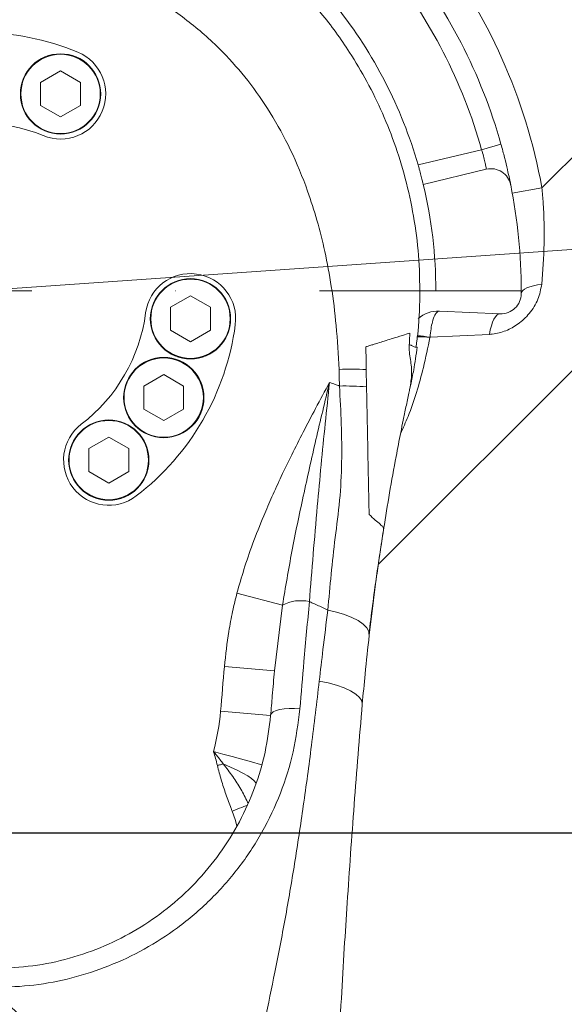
# Model space of a CAD drawing. Header units: millimetres. Extents: x 51337 to 61814, y -21781 to -12277.
# Tile 119 of 256: x 55231 to 55340, y -14749 to -14553. Entities that reach past the tile are written whole.
import ezdxf

# ---------------------------------------------------------------- set-up
doc = ezdxf.new("R2010")
doc.units = ezdxf.units.MM
doc.header["$LTSCALE"] = 0.3175
doc.linetypes.add('ACAD_ISO10W100', pattern=[18, 12, -3, 0, -3])
doc.linetypes.add('CENTER', pattern=[50.8, 31.75, -6.35, 6.35, -6.35])
for name, color, linetype, lineweight in [('1轮廓实线层', 7, 'Continuous', 18), ('7标注层', 4, 'Continuous', 13), ('cen', 2, 'CENTER', 18), ('sub', 1, 'Continuous', 18), ('中心线', 4, 'ACAD_ISO10W100', 20), ('粗实线', 7, 'Continuous', 18)]:
    doc.layers.add(name, color=color, linetype=linetype, lineweight=lineweight)
doc.styles.add('标准汉字', font='gbenor.shx', dxfattribs={"bigfont": 'gbcbig.shx'})
doc.dimstyles.new('M1：18.5', dxfattribs={"dimscale": 18.5, "dimtxt": 3.5, "dimasz": 2.5, "dimexe": 2, "dimexo": 0, "dimgap": 1.5, "dimtad": 1, "dimdec": 4, "dimdsep": 46, "dimtxsty": '标准汉字', "dimcen": 5, "dimdle": 5, "dimclrd": 1, "dimclre": 1, "dimclrt": 256, "dimadec": 4, "dimazin": 2, "dimtfac": 1, "dimtdec": 4, "dimtmove": 2, "dimatfit": 3, "dimfxl": 1, "dimfrac": 2, "dimtolj": 1, "dimarcsym": 0})

# ---------------------------------------------------------------- blocks, each defined once
blk = doc.blocks.new('*D8')
at = {"layer": '7标注层', "color": 1, "lineweight": -2, "ltscale": 30, "transparency": 16777216}
blk.add_arc((55222.94, -15367.21), 314.86, 303.4237, 81.5763, dxfattribs=at)
at = {"layer": '7标注层', "color": 1, "lineweight": 18, "transparency": 16777216}
for points in [[(55269.64, -15048.05), (55268.5, -15063.43), (55222.94, -15052.34)], [(55392.62, -15623.27), (55400.14, -15636.73), (55356.01, -15652.57)]]:
    blk.add_solid(points, dxfattribs=at)
at = {"layer": 'Defpoints', "color": 0, "lineweight": 18, "transparency": 16777216}
for p in [(55222.94, -14503.48), (55530.35, -15299.06), (55222.94, -15367.21), (55222.94, -15491.87), (55544.13, -16056)]:
    blk.add_point(p, dxfattribs=at)
at = {"layer": '7标注层', "transparency": 16777216, "insert": (55589.05, -15286.05), "char_height": 64.75, "attachment_point": 5, "rotation": 282.5, "style": '标准汉字'}
blk.add_mtext('\\A1;155%%d', dxfattribs=at)
blk = doc.blocks.new('*D9')
at = {"layer": '7标注层', "color": 1, "lineweight": -2, "ltscale": 30, "transparency": 16777216}
blk.add_arc((55409.45, -14407.21), 236.69, 285.2137, 348.7863, dxfattribs=at)
at = {"layer": '7标注层', "color": 1, "lineweight": 18, "transparency": 16777216}
for points in [[(55649.29, -14453.99), (55633.95, -14452.48), (55646.14, -14407.21)], [(55470.27, -14628), (55472.85, -14643.2), (55425.96, -14643.32)]]:
    blk.add_solid(points, dxfattribs=at)
at = {"layer": 'Defpoints', "color": 0, "lineweight": 18, "transparency": 16777216}
for p in [(55222.94, -14407.21), (56304.94, -14407.21), (55582.55, -14568.63), (55422.46, -14593.26), (55497.93, -15672.62)]:
    blk.add_point(p, dxfattribs=at)
at = {"layer": '7标注层', "transparency": 16777216, "insert": (55538.58, -14527.62), "char_height": 64.75, "attachment_point": 5, "rotation": 47, "style": '标准汉字'}
blk.add_mtext('\\A1;86%%d', dxfattribs=at)
blk = doc.blocks.new('*D21')
at = {"layer": '7标注层', "color": 1, "lineweight": -2, "ltscale": 30, "transparency": 16777216}
for p, q in [((53788.54, -14715.21), (57415.23, -14715.21)), ((57378.23, -15320.96), (57378.23, -14761.46)), ((57083.27, -15367.21), (57415.23, -15367.21))]:
    blk.add_line(p, q, dxfattribs=at)
at = {"layer": '7标注层', "color": 1, "lineweight": 18, "transparency": 16777216}
for points in [[(57385.94, -14761.46), (57370.53, -14761.46), (57378.23, -14715.21)], [(57370.53, -15320.96), (57385.94, -15320.96), (57378.23, -15367.21)]]:
    blk.add_solid(points, dxfattribs=at)
at = {"layer": 'Defpoints', "color": 0, "lineweight": 18, "transparency": 16777216}
for p in [(53788.54, -14715.21), (57378.23, -14715.21), (57083.27, -15367.21)]:
    blk.add_point(p, dxfattribs=at)
at = {"layer": '7标注层', "transparency": 16777216, "insert": (57318.11, -15041.21), "char_height": 64.75, "attachment_point": 5, "rotation": 90, "style": '标准汉字'}
blk.add_mtext('\\A1;652', dxfattribs=at)
blk = doc.blocks.new('*D22')
at = {"layer": '7标注层', "color": 1, "lineweight": -2, "ltscale": 30, "transparency": 16777216}
for p, q in [((55222.94, -13506.88), (57572.12, -13506.88)), ((57535.12, -13553.13), (57535.12, -15320.96)), ((57083.27, -15367.21), (57572.12, -15367.21))]:
    blk.add_line(p, q, dxfattribs=at)
at = {"layer": '7标注层', "color": 1, "lineweight": 18, "transparency": 16777216}
for points in [[(57542.83, -13553.13), (57527.41, -13553.13), (57535.12, -13506.88)], [(57527.41, -15320.96), (57542.83, -15320.96), (57535.12, -15367.21)]]:
    blk.add_solid(points, dxfattribs=at)
at = {"layer": 'Defpoints', "color": 0, "lineweight": 18, "transparency": 16777216}
for p in [(55222.94, -13506.88), (57083.27, -15367.21), (57535.12, -15367.21)]:
    blk.add_point(p, dxfattribs=at)
at = {"layer": '7标注层', "transparency": 16777216, "insert": (57474.99, -14437.04), "char_height": 64.75, "attachment_point": 5, "rotation": 90, "style": '标准汉字'}
blk.add_mtext('\\A1;1860.3', dxfattribs=at)

msp = doc.modelspace()

# ---------------------------------------------------------------- linework, layer by layer
at = {"layer": '1轮廓实线层', "ltscale": 30}
for points in [[(55330.94302, -14607.76535), (55331.01699, -14607.45378), (55331.2339, -14607.15047), (55331.58852, -14606.86274), (55332.07228, -14606.59753), (55332.67354, -14606.36123), (55333.37777, -14606.15955), (55334.168, -14605.99735), (55335.02516, -14605.87854)], [(55326.76859, -14611.7409), (55326.44221, -14611.80185), (55326.11744, -14612.01141), (55325.80243, -14612.36432), (55325.50506, -14612.85174), (55325.23278, -14613.46147), (55324.99241, -14614.17824), (55324.78997, -14614.98409), (55324.63053, -14615.85884)], [(55300.67297, -14675.82639), (55300.59181, -14675.10192), (55300.19056, -14674.35998), (55299.48212, -14673.62441), (55298.48928, -14672.91886), (55297.24393, -14672.26602), (55295.78612, -14671.68686), (55294.1627, -14671.20002), (55292.42587, -14670.82112)], [(55299.30076, -14689.5585), (55299.19129, -14688.90042), (55298.7564, -14688.22518), (55298.00989, -14687.55417), (55296.97541, -14686.90866), (55295.68576, -14686.30913), (55294.18182, -14685.77457), (55292.51126, -14685.32192), (55290.72703, -14684.96553)], [(55286.85856, -14690.51946), (55285.7981, -14690.41844), (55284.74799, -14690.39999), (55283.75595, -14690.46497), (55282.86704, -14690.6104), (55282.12164, -14690.8297), (55281.55362, -14691.11289), (55281.18877, -14691.44712), (55281.04367, -14691.81719)], [(55269.65917, -14699.02006), (55271.54166, -14699.53216), (55273.35181, -14700.02459), (55275.02005, -14700.4784), (55276.48228, -14700.87618), (55277.6823, -14701.20262), (55278.57399, -14701.44519), (55279.1231, -14701.59457), (55279.15353, -14701.60285)], [(55271.6169, -14701.48554), (55271.47333, -14701.52005), (55271.32822, -14701.55494), (55271.18178, -14701.59014), (55271.03425, -14701.62561), (55270.88583, -14701.66129), (55270.73674, -14701.69713), (55270.58722, -14701.73308), (55270.43747, -14701.76908)], [(55271.6169, -14701.48554), (55273.04415, -14702.08845), (55274.35369, -14702.6942), (55275.5103, -14703.28651), (55276.48287, -14703.84945), (55277.24524, -14704.36786), (55277.77689, -14704.82782), (55278.06354, -14705.21693), (55278.09075, -14705.28555)], [(55276.31637, -14709.74925), (55276.10989, -14709.82923), (55275.73761, -14709.97344), (55275.32122, -14710.13473), (55274.86852, -14710.3101), (55274.38796, -14710.49625), (55273.88854, -14710.68971), (55273.3796, -14710.88685)], [(55274.29273, -14713.83839), (55273.9566, -14712.55526), (55273.37961, -14710.8869), (55273.3796, -14710.88685)]]:
    msp.add_lwpolyline(points, dxfattribs=at)
for centre, radius, start, end in [((55222.94446, -14607.20784), 114, 10.3889344, 37.5716122), ((55222.94446, -14607.20784), 108, 15.7042275, 38.7957725), ((55222.94446, -14607.20784), 104, 15.7042275, 38.7957725), ((55222.94446, -14607.20784), 91, 16.0193075, 38.4806925), ((55222.94446, -14607.20784), 51.5, 67.5, 112.5), ((55239.2085, -14567.94296), 9, 247.5, 67.5), ((55222.94446, -14607.20784), 33.5, 67.5, 112.5), ((55324.92989, -14586.83696), 4, 11.2957725, 103.5), ((55222.94446, -14607.20784), 91, 0, 13.5), ((55222.94446, -14607.20784), 108, 0, 11.2957725), ((55265.08086, -14612.7552), 9, 352.5, 172.5), ((55326.94307, -14607.7447), 4, 267.5, 359.7042275), ((55222.94446, -14607.20784), 108, 359.7042275, 0), ((55222.94446, -14607.20784), 33.5, 307.5, 352.5), ((55314.3995, -14617.20657), 6, 87.5, 131.4401442), ((55222.94446, -14607.20784), 51.5, 307.5, 352.5), ((55309.66111, -14647.88152), 31.5649, 84.3322125, 89.0996132), ((55307.60725, -14649.96106), 33.93844, 81.2174772, 85.5952748), ((55296.80526, -14677.59186), 54.79798, 86.5808423, 92.2428544), ((55295.64906, -14684.42472), 58.27523, 85.5778048, 90.8905512), ((55248.81682, -14640.92535), 9, 127.5, 307.5), ((55287.05704, -14676.73183), 7.80189, 77.3461475, 117.9980916), ((57291.94446, -14860.9385), 2028, 174.93937058, 175.19260836), ((55226.23716, -14687.20784), 45, 344.7819037, 355.1926084)]:
    msp.add_arc(centre, radius, start, end, dxfattribs=at)
at = {"layer": 'cen', "ltscale": 30}
msp.add_line((55222.94446, -14607.20784), (55422.45727, -14593.25654), dxfattribs=at)
at = {"layer": 'sub', "color": 4, "ltscale": 30}
for centre, radius, start, end in [((55222.94446, -15367.20784), 1860.32904, 295, 195), ((54488.26107, -15564.55966), 1101.1533, 29.48708643, 106.7706544)]:
    msp.add_arc(centre, radius, start, end, dxfattribs=at)
at = {"layer": '中心线', "ltscale": 30}
msp.add_line((55119.21951, -14607.20784), (55326.66941, -14607.20784), dxfattribs=at)
at = {"layer": '粗实线', "ltscale": 30}
for p, q in [((55474.08659, -14490.0657), (55302.49928, -14661.65302)), ((55335.07558, -14586.65031), (55373.13905, -14548.58684)), ((55239.2085, -14563.36796), (55235.24644, -14565.65546)), ((55243.17057, -14565.65546), (55239.2085, -14563.36796)), ((55235.24644, -14565.65546), (55235.24644, -14570.23046)), ((55243.17057, -14570.23046), (55243.17057, -14565.65546)), ((55235.24644, -14570.23046), (55239.2085, -14572.51796)), ((55239.2085, -14572.51796), (55243.17057, -14570.23046)), ((55323.06232, -14579.058), (55326.91301, -14577.97532)), ((55310.41082, -14582.09536), (55323.06232, -14579.058)), ((55311.43012, -14585.96431), (55323.9961, -14582.94748)), ((55329.17394, -14587.73228), (55335.07558, -14586.65031)), ((55313.94446, -14607.20784), (55330.94446, -14607.20784)), ((55265.08086, -14608.1802), (55261.1188, -14610.4677)), ((55269.04293, -14610.4677), (55265.08086, -14608.1802)), ((55261.1188, -14610.4677), (55261.1188, -14615.0427)), ((55269.04293, -14615.0427), (55269.04293, -14610.4677)), ((55314.66122, -14611.21228), (55326.76859, -14611.7409)), ((55261.1188, -14615.0427), (55265.08086, -14617.3302)), ((55265.08086, -14617.3302), (55269.04293, -14615.0427)), ((55312.78912, -14616.42055), (55312.77847, -14616.47093)), ((55324.63053, -14615.85884), (55312.78912, -14616.42055)), ((55310.23217, -14618.38174), (55309.9816, -14618.42895)), ((55300.07342, -14622.89143), (55300.14239, -14626.32298)), ((55259.75054, -14623.88284), (55255.78847, -14626.17034)), ((55263.7126, -14626.17034), (55259.75054, -14623.88284)), ((55255.78847, -14626.17034), (55255.78847, -14630.74534)), ((55263.7126, -14630.74534), (55263.7126, -14626.17034)), ((55308.93938, -14625.8861), (55308.77051, -14626.66357)), ((55255.78847, -14630.74534), (55259.75054, -14633.03284)), ((55259.75054, -14633.03284), (55263.7126, -14630.74534)), ((55248.81682, -14636.35035), (55244.85475, -14638.63785)), ((55252.77889, -14638.63785), (55248.81682, -14636.35035)), ((55244.85475, -14638.63785), (55244.85475, -14643.21285)), ((55252.77889, -14643.21285), (55252.77889, -14638.63785)), ((55244.85475, -14643.21285), (55248.81682, -14645.50035)), ((55248.81682, -14645.50035), (55252.77889, -14643.21285)), ((55303.45175, -14655.39045), (55303.60462, -14654.38531)), ((55274.34149, -14667.43645), (55283.3945, -14669.84305)), ((55283.3945, -14669.84304), (55281.8108, -14682.93102)), ((55271.84978, -14682.04892), (55281.8108, -14682.93102)), ((55271.07885, -14690.97912), (55281.04367, -14691.81719))]:
    msp.add_line(p, q, dxfattribs=at)
for centre, radius in [((55239.2085, -14567.94296), 8), ((55239.2085, -14567.94296), 7.9), ((55265.08086, -14612.7552), 8), ((55265.08086, -14612.7552), 7.9), ((55259.75054, -14628.45784), 8), ((55259.75054, -14628.45784), 7.9), ((55248.81682, -14640.92535), 8), ((55248.81682, -14640.92535), 7.9)]:
    msp.add_circle(centre, radius, dxfattribs=at)
for points, knots in [([(55309.96247, -14618.42612), (55310.0302, -14618.02959), (55310.5513, -14614.97878), (55310.811, -14609.1673), (55310.68457, -14601.14574), (55309.77295, -14593.30562), (55308.22149, -14585.76232), (55306.07745, -14578.58342), (55303.42203, -14571.82278), (55300.33033, -14565.51471), (55296.34082, -14558.77162), (55291.32044, -14551.85713), (55285.19833, -14545.08652), (55278.86116, -14539.35598), (55272.48567, -14534.59582), (55266.21915, -14530.71753), (55260.18317, -14527.62317), (55254.47552, -14525.21055), (55249.14762, -14523.36893), (55243.9445, -14521.91813), (55238.49546, -14520.74697), (55232.43493, -14519.85796), (55225.69242, -14519.36918), (55218.29731, -14519.42941), (55210.30326, -14520.19827), (55201.79408, -14521.84209), (55193.96556, -14524.20414), (55186.95551, -14527.0301), (55180.83103, -14530.05933), (55174.72365, -14533.70937), (55168.70826, -14538.01511), (55162.86894, -14543.00393), (55157.29827, -14548.69388), (55152.09903, -14555.08898), (55147.38104, -14562.17671), (55143.25816, -14569.92597), (55139.84497, -14578.28648), (55137.2569, -14587.18163), (55135.59394, -14596.50313), (55134.96822, -14606.09537), (55135.34418, -14615.80069), (55136.48985, -14622.12557), (55137.06497, -14625.30063)], [0, 0, 0, 0, 6716.50554969, 51675.735426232, 95854.088363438, 139087.717403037, 181227.783874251, 222171.453158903, 261850.736705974, 300218.616710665, 337244.371340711, 390212.701918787, 440037.513535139, 486665.794382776, 530097.710086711, 570333.347351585, 607372.767251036, 641216.001993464, 671863.052809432, 699750.362674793, 729744.317358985, 763199.173513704, 800114.763916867, 840490.931091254, 884327.526289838, 931624.407914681, 982381.43946849, 1018152.040228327, 1055461.780825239, 1094310.741209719, 1134699.005388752, 1176626.66092968, 1220093.798479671, 1265098.965530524, 1311582.748074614, 1359497.640237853, 1408799.914276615, 1459411.465696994, 1511208.526911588, 1563984.777518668, 1617470.895590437, 1671385.425781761, 1671385.425781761, 1671385.425781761, 1671385.425781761]), ([(55151.30477, -14622.81917), (55151.45623, -14620.07515), (55151.74387, -14614.86392), (55152.63019, -14607.48776), (55153.76453, -14600.89669), (55155.14178, -14594.95413), (55156.73827, -14589.51129), (55158.54378, -14584.4711), (55161.04969, -14578.60521), (55164.48451, -14572.1374), (55169.17311, -14565.32424), (55174.692, -14559.04577), (55181.16471, -14553.30517), (55188.63711, -14548.26687), (55196.70876, -14544.25767), (55205.23858, -14541.34786), (55214.07761, -14539.58821), (55223.0715, -14539.00946), (55232.06316, -14539.62171), (55240.89558, -14541.41428), (55249.4145, -14544.35585), (55257.4712, -14548.39509), (55264.92479, -14553.46134), (55271.28966, -14559.14838), (55276.65476, -14565.26855), (55281.17603, -14571.7763), (55285.19259, -14579.15603), (55288.17766, -14586.37875), (55290.35811, -14593.21321), (55291.94258, -14599.54469), (55293.22909, -14606.55764), (55294.21201, -14614.39215), (55294.50607, -14619.92563), (55294.66073, -14622.83585)], [0, 0, 0, 0, 43617.863618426, 82835.577019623, 117859.918044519, 149744.500472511, 179618.332990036, 207856.079710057, 234683.800356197, 280831.122550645, 323850.849289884, 365686.128638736, 413236.815731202, 460788.903161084, 508341.09352367, 555893.290985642, 603445.488823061, 650997.68663233, 698549.884450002, 746102.082353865, 793654.280764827, 841206.48521812, 888758.772206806, 936312.159336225, 976301.355989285, 1017703.435440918, 1061848.925075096, 1109431.214357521, 1141529.185088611, 1175667.352169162, 1212967.242050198, 1254658.755421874, 1300910.984126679, 1300910.984126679, 1300910.984126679, 1300910.984126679]), ([(55326.91301, -14577.97532), (55327.15802, -14578.87322), (55327.64619, -14580.66227), (55328.22116, -14583.07793), (55328.62347, -14584.91985), (55328.82409, -14585.91138), (55328.84434, -14586.01301), (55328.8524, -14586.05347)], [0, 0, 0, 0, 51169.098232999, 101952.784708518, 152152.407752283, 201864.438042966, 234735.720483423, 234735.720483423, 234735.720483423, 234735.720483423]), ([(55323.06232, -14579.058), (55323.19381, -14579.48757), (55323.45665, -14580.3463), (55323.73146, -14581.51248), (55323.90628, -14582.40107), (55323.98516, -14582.87876), (55323.99298, -14582.92787), (55323.9961, -14582.94748)], [0, 0, 0, 0, 50304.865576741, 100561.073354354, 150852.349478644, 201226.810912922, 234703.75426875, 234703.75426875, 234703.75426875, 234703.75426875]), ([(55311.43012, -14585.96431), (55311.41985, -14585.9213), (55311.39931, -14585.83529), (55311.23594, -14585.16532), (55310.98545, -14584.18188), (55310.69467, -14583.09501), (55310.49154, -14582.37966), (55310.41082, -14582.09536)], [0, 0, 0, 0, 50349.62995677, 100699.366503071, 151044.741102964, 201373.150824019, 234567.490193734, 234567.490193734, 234567.490193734, 234567.490193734]), ([(55335.07558, -14586.65031), (55335.16068, -14587.66621), (55335.47306, -14591.39547), (55335.6157, -14597.91539), (55335.22352, -14603.20374), (55335.02516, -14605.87854)], [0, 0, 0, 0, 23709.10592945, 87033.264144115, 151841.265078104, 151841.265078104, 151841.265078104, 151841.265078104]), ([(55335.02516, -14605.87854), (55334.83299, -14606.88511), (55334.43831, -14608.9525), (55332.70561, -14611.70483), (55330.44674, -14613.84283), (55327.89778, -14615.25225), (55325.91733, -14615.77297), (55324.81549, -14615.8465), (55324.63053, -14615.85884)], [0, 0, 0, 0, 54789.173195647, 112532.305624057, 165131.010257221, 213259.496950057, 263148.34749987, 273212.442603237, 273212.442603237, 273212.442603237, 273212.442603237]), ([(55314.66122, -14611.21228), (55314.65972, -14611.21222), (55314.5893, -14611.20936), (55314.42723, -14611.2378), (55314.11964, -14611.44102), (55313.69668, -14612.0426), (55313.28042, -14613.20746), (55312.95219, -14614.76293), (55312.84475, -14615.85508), (55312.78912, -14616.42055)], [0, 0, 0, 0, 578.677047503, 27085.581172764, 62003.00177021, 119007.0618282, 196216.07539877, 254702.95793789, 317498.178835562, 317498.178835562, 317498.178835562, 317498.178835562]), ([(55308.76184, -14615.60626), (55308.30228, -14615.75145), (55307.28622, -14616.07244), (55305.47696, -14616.63842), (55303.75926, -14617.17307), (55302.5061, -14617.5611), (55301.47767, -14617.88396), (55300.66459, -14618.14369), (55300.19155, -14618.29473), (55299.98236, -14618.36152)], [0, 0, 0, 0, 71697.828296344, 158520.51069969, 206556.056243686, 245870.458610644, 276700.100655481, 299348.558129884, 317304.68743017, 317304.68743017, 317304.68743017, 317304.68743017]), ([(55308.76185, -14615.60627), (55308.74842, -14615.99536), (55308.72158, -14616.77312), (55308.67676, -14617.55004), (55308.65437, -14617.93829)], [0, 0, 0, 0, 53640.07045903, 107219.723456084, 107219.723456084, 107219.723456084, 107219.723456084]), ([(55312.77847, -14616.47093), (55312.35817, -14618.48189), (55311.23667, -14623.84785), (55309.3133, -14630.2897), (55307.42261, -14634.5114), (55306.9105, -14635.65488)], [0, 0, 0, 0, 46116.700410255, 123055.540376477, 151636.538738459, 151636.538738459, 151636.538738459, 151636.538738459]), ([(55299.98236, -14618.36152), (55300.01085, -14619.11589), (55300.06785, -14620.62531), (55300.07156, -14622.13582), (55300.07342, -14622.89142)], [0, 0, 0, 0, 53560.169605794, 107169.003734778, 107169.003734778, 107169.003734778, 107169.003734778]), ([(55308.91285, -14620.88035), (55308.81632, -14620.38973), (55308.62514, -14619.4182), (55308.64468, -14618.4283), (55308.65435, -14617.93829)], [0, 0, 0, 0, 54146.078229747, 107221.810833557, 107221.810833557, 107221.810833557, 107221.810833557]), ([(55309.11257, -14618.04954), (55309.04131, -14618.03041), (55308.89834, -14617.99203), (55308.73587, -14617.95624), (55308.65437, -14617.93829)], [0, 0, 0, 0, 53440.903445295, 107224.475227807, 107224.475227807, 107224.475227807, 107224.475227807]), ([(55310.23217, -14618.38174), (55310.00545, -14619.95312), (55309.60284, -14622.74354), (55309.14049, -14624.93336), (55308.93851, -14625.89001)], [0, 0, 0, 0, 60376.499300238, 107214.46584353, 107214.46584353, 107214.46584353, 107214.46584353]), ([(55309.9816, -14618.42895), (55309.97295, -14618.43134), (55309.87424, -14618.45863), (55309.47595, -14618.24471), (55309.11257, -14618.04954)], [0, 0, 0, 0, 9395.991759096, 107229.803619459, 107229.803619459, 107229.803619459, 107229.803619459]), ([(55308.91194, -14620.88039), (55309.02505, -14621.84967), (55309.25005, -14623.77788), (55308.93055, -14625.69257), (55308.77166, -14626.64478)], [0, 0, 0, 0, 53895.479173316, 107215.942643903, 107215.942643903, 107215.942643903, 107215.942643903]), ([(55294.66073, -14622.83585), (55294.68106, -14623.44511), (55294.71801, -14624.55178), (55294.73548, -14625.65892), (55294.74333, -14626.15655)], [0, 0, 0, 0, 58984.560660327, 107142.255354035, 107142.255354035, 107142.255354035, 107142.255354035]), ([(55292.76812, -14625.43278), (55291.83964, -14627.16108), (55290.0735, -14630.44862), (55287.55952, -14635.25068), (55285.27705, -14639.76018), (55283.19408, -14644.0621), (55281.33129, -14648.1241), (55279.39571, -14652.61319), (55277.5039, -14657.42748), (55275.71577, -14662.56382), (55274.78715, -14665.85632), (55274.34149, -14667.43645)], [0, 0, 0, 0, 51153.598679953, 97303.235303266, 141322.420642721, 182929.455842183, 221917.690069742, 257829.044698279, 310378.739899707, 356758.918280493, 399557.838517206, 399557.838517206, 399557.838517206, 399557.838517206]), ([(55292.76812, -14625.43278), (55291.85948, -14629.23649), (55290.04996, -14636.81137), (55287.52423, -14648.06816), (55285.21609, -14659.08426), (55283.99704, -14666.28432), (55283.3945, -14669.84304)], [0, 0, 0, 0, 48391.437364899, 96368.915176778, 143610.788276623, 189780.829161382, 189780.829161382, 189780.829161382, 189780.829161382]), ([(55292.76812, -14625.43278), (55292.48028, -14628.17233), (55291.90209, -14633.67527), (55291.09299, -14641.92447), (55290.28482, -14650.64496), (55289.49175, -14659.79712), (55289.00888, -14666.00074), (55288.76613, -14669.11943)], [0, 0, 0, 0, 42856.786773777, 86086.513064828, 129717.079575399, 181673.730322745, 234199.044382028, 234199.044382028, 234199.044382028, 234199.044382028]), ([(55292.76812, -14625.43278), (55293.1374, -14625.56656), (55293.7967, -14625.80539), (55294.45413, -14626.04928), (55294.74333, -14626.15655)], [0, 0, 0, 0, 60011.826422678, 107140.153934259, 107140.153934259, 107140.153934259, 107140.153934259]), ([(55294.74333, -14626.15655), (55294.88414, -14628.68155), (55295.1671, -14633.75525), (55295.26384, -14641.375), (55294.88801, -14648.96729), (55293.86287, -14656.39074), (55293.08546, -14663.71561), (55292.64577, -14668.45227), (55292.42587, -14670.82113)], [0, 0, 0, 0, 44859.62465972, 90140.602301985, 135694.252549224, 181310.481370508, 226952.355255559, 272614.402159, 272614.402159, 272614.402159, 272614.402159]), ([(55300.14239, -14626.32298), (55300.22774, -14630.56888), (55300.39846, -14639.0626), (55300.56863, -14647.52845), (55300.65374, -14651.76234)], [0, 0, 0, 0, 53555.812612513, 107135.80953347, 107135.80953347, 107135.80953347, 107135.80953347]), ([(55307.4521, -14632.96344), (55307.53858, -14632.53452), (55307.80954, -14631.19065), (55308.18717, -14629.39037), (55308.51874, -14627.83239), (55308.68125, -14627.07655), (55308.74167, -14626.79697), (55308.77051, -14626.66357)], [0, 0, 0, 0, 46603.351666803, 146013.76169334, 195230.00630314, 215774.370696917, 234525.399248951, 234525.399248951, 234525.399248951, 234525.399248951]), ([(55308.93881, -14625.88861), (55308.93982, -14625.88396), (55308.94181, -14625.87479), (55308.93964, -14625.88478), (55308.93857, -14625.88971)], [0, 0, 0, 0, 54326.893274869, 107226.055807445, 107226.055807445, 107226.055807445, 107226.055807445]), ([(55303.54622, -14654.62929), (55303.92976, -14652.23864), (55304.70104, -14647.43111), (55305.86629, -14641.01923), (55306.80261, -14636.17007), (55307.2837, -14633.77983), (55307.44817, -14632.96265)], [0, 0, 0, 0, 62857.962818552, 126405.609748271, 168269.987074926, 190017.740920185, 190017.740920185, 190017.740920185, 190017.740920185]), ([(55300.65374, -14651.76234), (55301.08563, -14652.14611), (55301.94555, -14652.91023), (55302.88216, -14653.73258), (55303.48037, -14654.28919), (55303.54984, -14654.36068), (55303.58432, -14654.39615)], [0, 0, 0, 0, 48296.258914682, 96161.898325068, 143450.501695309, 190028.376635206, 190028.376635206, 190028.376635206, 190028.376635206]), ([(55303.58431, -14654.39619), (55303.35409, -14655.87888), (55302.90601, -14658.76456), (55302.28848, -14663.05534), (55301.71396, -14667.28764), (55301.16849, -14671.56909), (55300.83929, -14674.39743), (55300.67297, -14675.82639)], [0, 0, 0, 0, 47606.876204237, 92654.345525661, 139180.28333314, 186296.86618505, 234409.581757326, 234409.581757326, 234409.581757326, 234409.581757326]), ([(55300.61711, -14675.57987), (55301.09297, -14671.78444), (55301.91643, -14665.21669), (55302.99604, -14658.30707), (55303.45175, -14655.39045)], [0, 0, 0, 0, 61934.772268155, 107173.956176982, 107173.956176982, 107173.956176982, 107173.956176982]), ([(55274.34149, -14667.43645), (55274.04045, -14668.64591), (55273.411, -14671.17475), (55272.50277, -14676.04122), (55272.1028, -14679.7211), (55271.84978, -14682.04892)], [0, 0, 0, 0, 38140.191878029, 79747.505468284, 151382.892164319, 151382.892164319, 151382.892164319, 151382.892164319]), ([(55288.76613, -14669.11943), (55288.39694, -14673.0905), (55287.73861, -14680.17163), (55287.12712, -14687.3616), (55286.85856, -14690.51946)], [0, 0, 0, 0, 60048.392433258, 107077.218509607, 107077.218509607, 107077.218509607, 107077.218509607]), ([(55288.76613, -14669.11943), (55289.45192, -14669.43065), (55290.67708, -14669.98664), (55291.89132, -14670.56605), (55292.42587, -14670.82113)], [0, 0, 0, 0, 59964.412073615, 107124.992571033, 107124.992571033, 107124.992571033, 107124.992571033]), ([(55292.42587, -14670.82113), (55292.1001, -14673.44081), (55291.51691, -14678.13043), (55290.96891, -14682.87246), (55290.72703, -14684.96553)], [0, 0, 0, 0, 59833.511846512, 107111.066017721, 107111.066017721, 107111.066017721, 107111.066017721]), ([(55300.67297, -14675.82639), (55300.3905, -14678.3938), (55299.89102, -14682.93369), (55299.47954, -14687.55196), (55299.30076, -14689.5585)], [0, 0, 0, 0, 60600.450595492, 107158.159784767, 107158.159784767, 107158.159784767, 107158.159784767]), ([(55281.8108, -14682.93102), (55281.6653, -14684.58553), (55281.4056, -14687.53891), (55281.15422, -14690.51037), (55281.04367, -14691.81719)], [0, 0, 0, 0, 59979.72473082, 107066.826802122, 107066.826802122, 107066.826802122, 107066.826802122]), ([(55290.72703, -14684.96553), (55290.22341, -14689.23995), (55289.25213, -14697.48351), (55287.61525, -14709.62627), (55285.87578, -14721.15807), (55283.99805, -14732.21935), (55281.98408, -14742.63248), (55279.99114, -14752.19024), (55278.14661, -14760.97445), (55276.53568, -14768.92853), (55275.18627, -14776.16971), (55274.05335, -14782.97112), (55273.29662, -14788.32711), (55272.80623, -14792.44417), (55272.52731, -14795.06875), (55272.28785, -14797.65727), (55272.09746, -14800.1145), (55271.96139, -14802.3158), (55271.88441, -14803.87982), (55271.83829, -14804.98701), (55271.7867, -14806.20752), (55271.72818, -14808.26327), (55271.6546, -14811.48006), (55271.55591, -14815.66879), (55271.46677, -14820.05531), (55271.30394, -14828.87974), (55271.11448, -14842.30729), (55271.07566, -14854.48656), (55271.05567, -14860.7579)], [0, 0, 0, 0, 83605.9653568, 161240.978453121, 235151.418051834, 305814.84340104, 373477.216607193, 434576.365843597, 488391.67878339, 540512.523863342, 584940.997118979, 624335.312881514, 667358.771500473, 684137.552523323, 700223.325949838, 715613.412093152, 731614.757588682, 745188.413708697, 755814.088984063, 760136.412847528, 765364.020751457, 778050.901015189, 797549.543782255, 823859.581850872, 854157.586926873, 877164.768347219, 983886.473942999, 1097172.924170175, 1097172.924170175, 1097172.924170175, 1097172.924170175]), ([(55299.30076, -14689.5585), (55299.01799, -14692.90267), (55298.45882, -14699.51578), (55297.67927, -14709.48855), (55296.95443, -14719.34893), (55296.30037, -14728.90038), (55295.6886, -14738.49309), (55295.09657, -14748.52981), (55294.6224, -14757.36162), (55294.25779, -14764.71974), (55294.04931, -14769.17471), (55293.89908, -14772.52859), (55293.80541, -14774.67305), (55293.70629, -14776.99659), (55293.58755, -14779.86241), (55293.45785, -14783.12327), (55293.33562, -14786.33505), (55293.23446, -14789.1017), (55293.14275, -14791.70086), (55293.02747, -14795.08929), (55292.89369, -14799.2609), (55292.76394, -14803.64405), (55292.66192, -14807.34077), (55292.57115, -14810.83171), (55292.48903, -14814.22425), (55292.40883, -14817.79985), (55292.30265, -14822.91277), (55292.17122, -14830.33411), (55292.0453, -14840.06312), (55291.96048, -14850.40061), (55291.9498, -14857.42723), (55291.94446, -14860.9385)], [0, 0, 0, 0, 75422.944057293, 149149.219633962, 221285.404945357, 291891.642752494, 356610.806819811, 427916.284120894, 506432.562149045, 544451.233883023, 584138.882427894, 600935.39348656, 615570.296893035, 629605.306081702, 650192.77555248, 676319.306834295, 698723.904741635, 718273.34882186, 734967.756347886, 753828.125793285, 790127.550530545, 823468.720297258, 846910.475291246, 868735.12602021, 897792.07048062, 919163.708889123, 944849.211486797, 1006503.410753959, 1076706.723661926, 1151060.699134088, 1225328.263963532, 1225328.263963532, 1225328.263963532, 1225328.263963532]), ([(55281.04367, -14691.81719), (55280.74249, -14694.26058), (55280.14022, -14699.14664), (55277.99891, -14706.25583), (55274.97777, -14713.05845), (55271.01962, -14719.43091), (55266.19378, -14725.25678), (55260.66172, -14730.31832), (55254.55644, -14734.54436), (55248.01257, -14737.8962), (55241.02024, -14740.34528), (55233.71203, -14741.91369), (55228.72844, -14742.1098), (55226.23716, -14742.20784)], [0, 0, 0, 0, 45163.178488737, 90312.968624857, 135435.129440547, 180515.9958597, 225543.157284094, 270506.998091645, 312842.248427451, 355115.626306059, 397333.499036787, 439512.287631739, 481673.888744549, 481673.888744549, 481673.888744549, 481673.888744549]), ([(55286.85856, -14690.51946), (55286.49848, -14693.38421), (55285.78044, -14699.09695), (55283.17173, -14707.35032), (55279.51585, -14715.14162), (55274.78645, -14722.31167), (55269.12705, -14728.71519), (55262.79385, -14734.12138), (55256.00033, -14738.4919), (55248.9227, -14741.852), (55241.53912, -14744.24419), (55233.95892, -14745.74694), (55228.83421, -14745.93322), (55226.28066, -14746.02604)], [0, 0, 0, 0, 47722.148826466, 95165.122104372, 142215.667011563, 188761.701508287, 234759.66314091, 279907.792834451, 321557.409621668, 362394.479384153, 402562.815584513, 442258.968717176, 481683.170621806, 481683.170621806, 481683.170621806, 481683.170621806]), ([(55270.43747, -14701.76908), (55270.32117, -14701.31164), (55270.08842, -14700.39607), (55269.81008, -14699.48468), (55269.66162, -14699.0276), (55269.65917, -14699.02006)], [0, 0, 0, 0, 75007.319539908, 150126.047975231, 151386.97107727, 151386.97107727, 151386.97107727, 151386.97107727]), ([(55269.65917, -14699.02006), (55269.66373, -14699.0252), (55269.88943, -14699.27986), (55270.33969, -14699.81037), (55270.99576, -14700.62302), (55271.40964, -14701.19774), (55271.6169, -14701.48554)], [0, 0, 0, 0, 1238.805402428, 61355.46137406, 125447.626899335, 189736.154000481, 189736.154000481, 189736.154000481, 189736.154000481]), ([(55273.3796, -14710.88685), (55273.30946, -14710.70496), (55272.87951, -14709.58989), (55272.12833, -14707.52692), (55271.18849, -14704.67538), (55270.68782, -14702.73789), (55270.43747, -14701.76908)], [0, 0, 0, 0, 11575.398514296, 70960.632084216, 130352.540836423, 189752.561807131, 189752.561807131, 189752.561807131, 189752.561807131]), ([(55271.6169, -14701.48554), (55272.26222, -14702.31118), (55273.52843, -14703.93122), (55275.12701, -14706.44293), (55276.05313, -14708.24004), (55276.49076, -14709.16899), (55276.50967, -14709.20912)], [0, 0, 0, 0, 64598.697190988, 126752.231257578, 187030.958139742, 189752.846039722, 189752.846039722, 189752.846039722, 189752.846039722])]:
    msp.add_open_spline(points, degree=3, knots=knots, dxfattribs=at)

# ---------------------------------------------------------------- dimensions: what is measured, and where the dimension line sits
at = {"layer": '7标注层', "ltscale": 30}
for base, p1, p2, angle, picture, middle in [((57535.11732, -15367.20784), (55222.94446, -13506.87879), (57083.2735, -15367.20784), 270, '*D22', (57474.99232, -14437.04332)), ((57378.23406, -14715.20523), (57083.2735, -15367.20784), (53788.53826, -14715.20523), 90, '*D21', (57318.10906, -15041.20653))]:
    dim = msp.add_linear_dim(base=base, p1=p1, p2=p2, angle=angle, dimstyle='M1：18.5', override={"dimdec": 1, "dimsah": 1, "dimtzin": 8}, dxfattribs=at)
    dim.commit()
    dim.dimension.update_dxf_attribs({"geometry": picture, "text_midpoint": middle})
for base, line1, line2, picture, middle in [((55582.5508, -14568.6293), ((55422.45727, -14593.25654), (55497.93377, -15672.62084)), ((55222.94446, -14407.20784), (56304.94446, -14407.20784)), '*D9', (55538.57816, -14527.62415)), ((55530.34559, -15299.05865), ((55222.94446, -15367.20784), (55544.13434, -16056.00175)), ((55222.94446, -15491.86799), (55222.94446, -14503.48288)), '*D8', (55589.04539, -15286.04521))]:
    dim = msp.add_angular_dim_2l(base=base, line1=line1, line2=line2, dimstyle='M1：18.5', override={"dimtad": 1, "dimtih": 0, "dimtoh": 0, "dimsah": 1, "dimtzin": 8}, dxfattribs=at)
    dim.commit()
    dim.dimension.update_dxf_attribs({"geometry": picture, "text_midpoint": middle})

doc.saveas('drawing.dxf')
